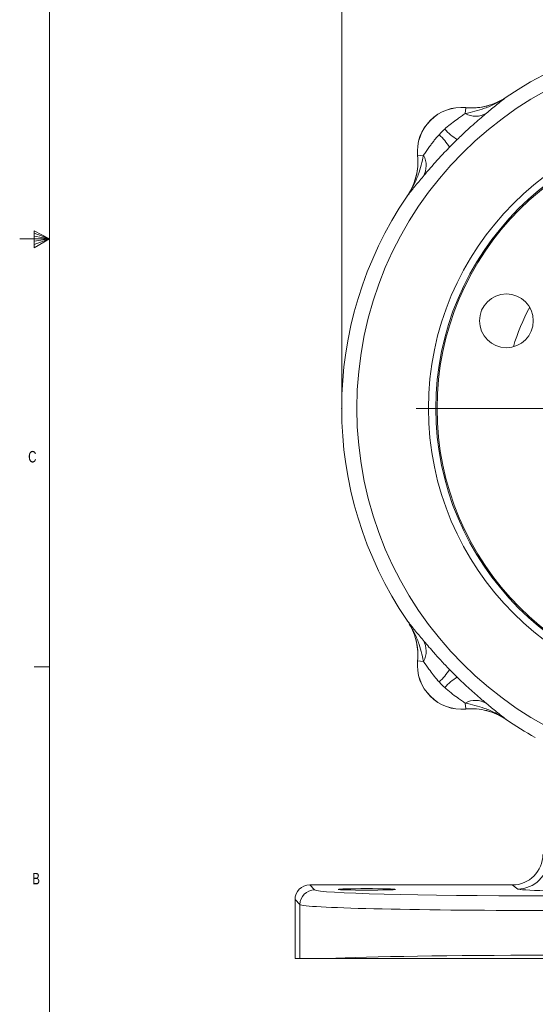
# Model space of a CAD drawing. Header units: inches. Extents: x 0.3 to 33.9, y 0.2 to 21.6.
# Tile 2 of 25: x 0.3 to 4.5, y 4.7 to 12.7. Entities that reach past the tile are written whole.
import ezdxf

# ---------------------------------------------------------------- set-up
doc = ezdxf.new("R2010")
doc.units = ezdxf.units.IN
doc.header["$MEASUREMENT"] = 0
doc.header["$PDSIZE"] = -1
doc.layers.add('SLD-0', color=7, linetype='Continuous', lineweight=15)
doc.styles.add('SLDTEXTSTYLE0', font='TXT', dxfattribs={"width": 0.75})
doc.dimstyles.new('SLDDIMSTYLE0', dxfattribs={"dimtxt": 0.25, "dimasz": 0.13, "dimexe": 0, "dimexo": 0.0625, "dimgap": 0.0625, "dimtad": 0, "dimtih": 1, "dimtoh": 1, "dimrnd": 1e-09, "dimzin": 12, "dimdsep": 46, "dimtxsty": 'SLDTEXTSTYLE0', "dimsah": 1, "dimcen": 0.09, "dimadec": 0, "dimazin": 3, "dimtfac": 1, "dimtofl": 0, "dimtmove": 0, "dimatfit": 3, "dimfxl": 1, "dimfrac": 2, "dimtolj": 1, "dimtzin": 12, "dimarcsym": 0})

# ---------------------------------------------------------------- blocks, each defined once
blk = doc.blocks.new('_D')
at = {"layer": 'SLD-0'}
for p, q in [((2.9131, 9.5745), (2.9131, 14.5406)), ((5.9931, 12.0447), (5.9931, 14.5406)), ((2.9131, 14.4156), (3.9268, 14.4156)), ((4.0663, 14.4524), (4.0155, 14.4524)), ((4.0155, 14.4524), (4.0155, 14.0555)), ((4.8398, 14.4524), (4.8906, 14.4524)), ((4.8906, 14.4524), (4.8906, 14.0555)), ((5.9931, 14.4156), (4.9793, 14.4156)), ((4.0155, 14.0555), (4.0663, 14.0555)), ((4.8906, 14.0555), (4.8398, 14.0555))]:
    blk.add_line(p, q, dxfattribs=at)
for points in [[(2.9131, 14.4156), (3.0431, 14.3956), (3.0431, 14.4356)], [(5.9931, 14.4156), (5.8631, 14.4356), (5.8631, 14.3956)]]:
    blk.add_solid(points, dxfattribs=at)
at = {"layer": 'SLD-0', "char_height": 0.25, "attachment_point": 1, "style": 'SLDTEXTSTYLE0'}
for s, insert in [('3.08', (4.0282, 14.8254, 0.0039)), ('78.2', (4.1298, 14.3778, 0.0039))]:
    blk.add_mtext(s, dxfattribs=dict(at, insert=insert))
blk = doc.blocks.new('SW_CENTERMARKSYMBOL_0')
at = {"layer": 'SLD-0', "color": 0}
for p, q in [((0, 0.2), (0, 2.4701)), ((0, 0), (0, 0.1)), ((-0.2, 0), (-2.4701, 0)), ((0, 0), (-0.1, 0)), ((0, 0), (0, -0.1)), ((0, 0), (0.1, 0)), ((0.2, 0), (2.4701, 0)), ((0, -0.2), (0, -2.4701))]:
    blk.add_line(p, q, dxfattribs=at)

msp = doc.modelspace()

# ---------------------------------------------------------------- linework, layer by layer
at = {"color": 7, "linetype": 'Continuous', "lineweight": 0}
for p, q in [((0.5229, 21.4106), (0.5229, 0.4106)), ((0.3989, 10.9761), (0.3989, 10.8373)), ((0.5229, 10.9106), (0.3989, 10.9761)), ((0.3989, 10.9577), (0.5229, 10.9106)), ((0.5229, 10.9106), (0.2798, 10.9106)), ((0.3989, 10.9337), (0.5229, 10.9106)), ((0.3989, 10.8373), (0.5229, 10.9106)), ((0.3989, 10.8646), (0.5229, 10.9106)), ((0.3989, 10.8914), (0.5229, 10.9106)), ((0.5229, 7.4106), (0.3979, 7.4106))]:
    msp.add_line(p, q, dxfattribs=at)
at = {"color": 7, "linetype": 'Continuous', "lineweight": 15}
for p, q in [((4.2569, 12.0686), (4.2481, 12.0629)), ((4.2569, 12.0686), (4.257, 12.0683)), ((3.9229, 11.9349), (3.9275, 11.9836)), ((3.9275, 11.9836), (3.9275, 11.9839)), ((3.5337, 11.5901), (3.534, 11.5901)), ((3.5827, 11.5947), (3.534, 11.5901)), ((3.4493, 11.2606), (3.449, 11.2607)), ((3.449, 7.7884), (3.4493, 7.7885)), ((3.449, 7.7884), (3.4547, 7.7796)), ((3.534, 7.459), (3.5337, 7.459)), ((3.5827, 7.4543), (3.534, 7.459)), ((3.9229, 7.1142), (3.9275, 7.0655)), ((3.9275, 7.0652), (3.9275, 7.0655)), ((4.257, 6.9808), (4.2569, 6.9805)), ((2.6514, 5.6262), (2.692, 5.5855)), ((2.6514, 5.6262), (4.3081, 5.6262)), ((4.3525, 5.5929), (4.3081, 5.6262)), ((2.5721, 5.4656), (2.5314, 5.5062)), ((2.5314, 5.0249), (2.5314, 5.5062)), ((2.5721, 5.0249), (2.5721, 5.4656)), ((2.5721, 5.0249), (2.5314, 5.0249)), ((2.7973, 5.0249), (2.5721, 5.0249))]:
    msp.add_line(p, q, dxfattribs=at)
for centre, radius in [((5.9931, 9.5245), 2.9561), ((5.9931, 9.5245), 2.3701), ((5.9931, 9.5245), 2.31), ((5.9931, 9.5245), 2.3), ((4.2601, 10.2405), 0.22)]:
    msp.add_circle(centre, radius, dxfattribs=at)
for centre, radius, start, end in [((5.9931, 9.5245), 3.08, 55.68866, 124.31134), ((3.8931, 11.6245), 0.361, 84.52223, 185.47777), ((3.8931, 11.6245), 0.3607, 84.51489, 185.48511), ((4.0066, 12.0854), 0.1722, 240.90304, 301.45399), ((3.4225, 11.4406), 0.4311, 30.49936, 48.25232), ((4.077, 12.0951), 0.4311, 221.74768, 239.50064), ((3.4322, 11.511), 0.1722, 328.54601, 29.09696), ((5.9931, 9.5245), 3.08, 145.68866, 214.31134), ((5.9931, 9.5245), 1.75, 151.77076, 163.28041), ((3.4322, 7.5381), 0.1722, 330.90304, 31.45399), ((3.8931, 7.4245), 0.361, 174.52223, 275.47777), ((3.8931, 7.4245), 0.3607, 174.51489, 275.48511), ((3.4225, 7.6085), 0.4311, 311.74768, 329.50064), ((4.077, 6.9539), 0.4311, 120.49936, 138.25232), ((4.0066, 6.9637), 0.1722, 58.54601, 119.09696), ((5.9931, 9.5245), 3.08, 235.68866, 240.92686), ((4.3522, 5.8431), 0.2501, 270.06892, 359.94636), ((2.6921, 5.4655), 0.1201, 90.04597, 179.95403)]:
    msp.add_arc(centre, radius, start, end, dxfattribs=at)
for centre, major_axis, ratio, start_param, end_param in [((4.3079, 5.8763), (0.2002, -0.1501), 0.999049, 5.356262, 6.926144), ((2.6514, 5.5062), (-0.0849, 0.0849), 0.999315, 5.49813, 7.068241), ((4.5714, 5.5868), (1.88, 0), 0.026186, 3.167773, 4.712389), ((5.102, 5.5936), (0.75, 0), 0.026186, 3.176499, 4.712389), ((4.5714, 5.4669), (2, 0), 0.024615, 3.167773, 4.712389), ((4.5714, 5.0022), (2, 0), 0.024615, 1.570796, 2.661649)]:
    msp.add_ellipse(centre, major_axis=major_axis, ratio=ratio, start_param=start_param, end_param=end_param, dxfattribs=at)
msp.add_ellipse((3.1181, 5.5902), major_axis=(0.2344, 0), ratio=0.026186, dxfattribs=at)
for points, knots in [([(3.9229, 11.9349), (3.9765, 11.9476), (4.0608, 11.9676), (4.1723, 12.0151), (4.2291, 12.0487), (4.2568, 12.0681), (4.257, 12.0683)], [0, 0, 0, 0, 0.458943, 0.721865, 0.99767, 1, 1, 1, 1]), ([(3.9275, 11.9836), (3.956, 11.9823), (4.0139, 11.9796), (4.0994, 11.9947), (4.1824, 12.0227), (4.2319, 12.0529), (4.257, 12.0683)], [0, 0, 0, 0, 0.246206, 0.499999, 0.746205, 1, 1, 1, 1]), ([(4.229, 12.0515), (4.2068, 12.0394), (4.1596, 12.0137), (4.0833, 11.9916), (4.0043, 11.98), (3.9533, 11.9826), (3.9275, 11.9839)], [0, 0, 0, 0, 0.241066, 0.513053, 0.753661, 1, 1, 1, 1]), ([(4.257, 12.0683), (4.2569, 12.0682), (4.2443, 12.0586), (4.2193, 12.0391), (4.1688, 11.9989), (4.1253, 11.9626), (4.0964, 11.9385)], [0, 0, 0, 0, 0.002547, 0.254971, 0.506602, 1, 1, 1, 1]), ([(3.7553, 11.8081), (3.7588, 11.8112), (3.777, 11.8277), (3.8119, 11.8562), (3.8551, 11.8879), (3.8931, 11.9145), (3.9129, 11.9281), (3.9229, 11.9349)], [0, 0, 0, 0, 0.06151, 0.327969, 0.600279, 0.797253, 1, 1, 1, 1]), ([(4.0964, 11.9385), (4.0822, 11.9264), (4.0533, 11.9019), (3.9976, 11.8534), (3.9316, 11.7942), (3.883, 11.7475), (3.8582, 11.7237)], [0, 0, 0, 0, 0.21336, 0.43352, 0.711269, 1, 1, 1, 1]), ([(3.5827, 11.5947), (3.5893, 11.6044), (3.6029, 11.6241), (3.6245, 11.6551), (3.6455, 11.684), (3.6654, 11.7103), (3.6866, 11.7366), (3.7019, 11.7537), (3.7095, 11.7623)], [0, 0, 0, 0, 0.196553, 0.399577, 0.546778, 0.695321, 0.847205, 1, 1, 1, 1]), ([(3.7095, 11.7623), (3.7132, 11.7662), (3.7205, 11.7741), (3.7319, 11.7857), (3.7435, 11.7971), (3.7514, 11.8044), (3.7553, 11.8081)], [0, 0, 0, 0, 0.249854, 0.5, 0.749854, 1, 1, 1, 1]), ([(3.8582, 11.7237), (3.8528, 11.7184), (3.842, 11.7078), (3.8259, 11.6918), (3.8098, 11.6756), (3.7992, 11.6648), (3.7939, 11.6594)], [0, 0, 0, 0, 0.249819, 0.5, 0.74982, 1, 1, 1, 1]), ([(3.7939, 11.6594), (3.7894, 11.6547), (3.7639, 11.6285), (3.718, 11.5798), (3.6634, 11.5192), (3.6161, 11.4648), (3.5916, 11.4358), (3.5791, 11.4212)], [0, 0, 0, 0, 0.054789, 0.306864, 0.566571, 0.779999, 1, 1, 1, 1]), ([(3.5337, 11.5901), (3.5344, 11.5816), (3.5372, 11.5456), (3.5345, 11.4807), (3.5176, 11.4009), (3.4895, 11.3261), (3.4626, 11.2827), (3.449, 11.2607)], [0, 0, 0, 0, 0.073245, 0.312639, 0.558976, 0.776893, 1, 1, 1, 1]), ([(3.4493, 11.2606), (3.4495, 11.2608), (3.4689, 11.2885), (3.5025, 11.3453), (3.55, 11.4568), (3.57, 11.5411), (3.5827, 11.5947)], [0, 0, 0, 0, 0.00233, 0.278135, 0.541057, 1, 1, 1, 1]), ([(3.4493, 11.2606), (3.4512, 11.2634), (3.4685, 11.289), (3.4969, 11.3417), (3.5237, 11.4214), (3.5379, 11.5054), (3.5353, 11.5616), (3.534, 11.5901)], [0, 0, 0, 0, 0.028662, 0.26802, 0.51433, 0.753688, 1, 1, 1, 1]), ([(3.5791, 11.4212), (3.555, 11.3923), (3.5187, 11.3488), (3.4785, 11.2983), (3.459, 11.2733), (3.4494, 11.2607), (3.4493, 11.2606)], [0, 0, 0, 0, 0.493398, 0.745029, 0.997453, 1, 1, 1, 1]), ([(3.4493, 7.7885), (3.4494, 7.7883), (3.459, 7.7758), (3.4785, 7.7508), (3.5187, 7.7003), (3.555, 7.6568), (3.5791, 7.6279)], [0, 0, 0, 0, 0.002547, 0.254971, 0.506602, 1, 1, 1, 1]), ([(3.5827, 7.4543), (3.57, 7.508), (3.55, 7.5923), (3.5025, 7.7038), (3.4689, 7.7606), (3.4495, 7.7882), (3.4493, 7.7885)], [0, 0, 0, 0, 0.458943, 0.721865, 0.99767, 1, 1, 1, 1]), ([(3.534, 7.459), (3.5353, 7.4873), (3.538, 7.5446), (3.5232, 7.6298), (3.4953, 7.7132), (3.4648, 7.7631), (3.4493, 7.7885)], [0, 0, 0, 0, 0.243914, 0.495196, 0.743693, 1, 1, 1, 1]), ([(3.4661, 7.7605), (3.4782, 7.7383), (3.5039, 7.691), (3.526, 7.6148), (3.5376, 7.5358), (3.535, 7.4848), (3.5337, 7.459)], [0, 0, 0, 0, 0.241066, 0.513053, 0.753661, 1, 1, 1, 1]), ([(3.5791, 7.6279), (3.5912, 7.6137), (3.6157, 7.5848), (3.6642, 7.5291), (3.7234, 7.4631), (3.7701, 7.4145), (3.7939, 7.3897)], [0, 0, 0, 0, 0.21336, 0.43352, 0.711269, 1, 1, 1, 1]), ([(3.7095, 7.2868), (3.7064, 7.2902), (3.6762, 7.3236), (3.6302, 7.3851), (3.5969, 7.4337), (3.5827, 7.4543)], [0, 0, 0, 0, 0.061699, 0.60057, 1, 1, 1, 1]), ([(3.8582, 7.3254), (3.8629, 7.3209), (3.8783, 7.3059), (3.9046, 7.2808), (3.9372, 7.2504), (3.9697, 7.2207), (3.9998, 7.1939), (4.027, 7.17), (4.0515, 7.1489), (4.075, 7.1288), (4.0893, 7.1167), (4.0964, 7.1106)], [0, 0, 0, 0, 0.054739, 0.180353, 0.306792, 0.436105, 0.566551, 0.672887, 0.779972, 0.889532, 1, 1, 1, 1]), ([(3.9229, 7.1142), (3.9132, 7.1208), (3.8935, 7.1343), (3.8542, 7.1619), (3.8067, 7.1964), (3.7726, 7.226), (3.7553, 7.241)], [0, 0, 0, 0, 0.1966595, 0.3997936, 0.695378, 1, 1, 1, 1]), ([(4.257, 6.9808), (4.2568, 6.981), (4.2291, 7.0004), (4.1723, 7.034), (4.0608, 7.0815), (3.9765, 7.1015), (3.9229, 7.1142)], [0, 0, 0, 0, 0.00233, 0.278135, 0.541057, 1, 1, 1, 1]), ([(4.0964, 7.1106), (4.1253, 7.0865), (4.1688, 7.0502), (4.2193, 7.01), (4.2443, 6.9905), (4.2569, 6.9809), (4.257, 6.9808)], [0, 0, 0, 0, 0.493398, 0.745029, 0.997453, 1, 1, 1, 1]), ([(4.257, 6.9808), (4.2556, 6.9817), (4.2314, 6.9982), (4.1805, 7.0263), (4.1003, 7.0543), (4.0148, 7.0694), (3.9569, 7.0668), (3.9275, 7.0655)], [0, 0, 0, 0, 0.014322, 0.253699, 0.500028, 0.74622, 1, 1, 1, 1]), ([(4.2569, 6.9805), (4.2326, 6.9954), (4.1832, 7.0257), (4.101, 7.0536), (4.0148, 7.0691), (3.9569, 7.0665), (3.9275, 7.0652)], [0, 0, 0, 0, 0.246215, 0.500001, 0.746214, 1, 1, 1, 1]), ([(4.5714, 5.0249), (4.4912, 5.0249), (4.3554, 5.0249), (4.1663, 5.0249), (4.0028, 5.0249), (3.8417, 5.0249), (3.686, 5.0249), (3.538, 5.0249), (3.3973, 5.0249), (3.2636, 5.0249), (3.1091, 5.0249), (2.9438, 5.0249), (2.8462, 5.0249), (2.7973, 5.0249)], [0, 0, 0, 0, 0.110343, 0.186865, 0.263387, 0.342134, 0.42088, 0.49737, 0.573861, 0.652591, 0.731321, 0.865661, 1, 1, 1, 1])]:
    msp.add_open_spline(points, degree=3, knots=knots, dxfattribs=at)
for points in [[(3.7939, 7.3897), (3.8045, 7.3789), (3.8258, 7.3572), (3.8474, 7.336), (3.8582, 7.3254)], [(3.7553, 7.241), (3.7475, 7.2484), (3.7317, 7.2632), (3.7169, 7.2789), (3.7095, 7.2868)]]:
    msp.add_open_spline(points, degree=3, dxfattribs=at)
at = {"layer": 'SLD-0'}
msp.add_point((2.9131, 9.5245), dxfattribs=at)

# ---------------------------------------------------------------- block references
msp.add_blockref('SW_CENTERMARKSYMBOL_0', (5.9931, 9.5245), dxfattribs=at)

# ---------------------------------------------------------------- texts
at = {"color": 7, "linetype": 'Continuous', "lineweight": 0, "char_height": 0.0938, "attachment_point": 1, "style": 'SLDTEXTSTYLE0'}
for s, insert in [('C', (0.3492, 9.1757)), ('B', (0.3826, 5.725))]:
    msp.add_mtext(s, dxfattribs=dict(at, insert=insert))

# ---------------------------------------------------------------- dimensions: what is measured, and where the dimension line sits
at = {"layer": 'SLD-0'}
dim = msp.add_linear_dim(base=(5.9931, 14.4156), p1=(2.9131, 9.5245), p2=(5.9931, 11.9947), dimstyle='SLDDIMSTYLE0', dxfattribs=at)
dim.commit()
dim.dimension.update_dxf_attribs({"geometry": '_D', "text_midpoint": (4.4531, 14.4156), "dimtype": 160})

doc.saveas('drawing.dxf')
